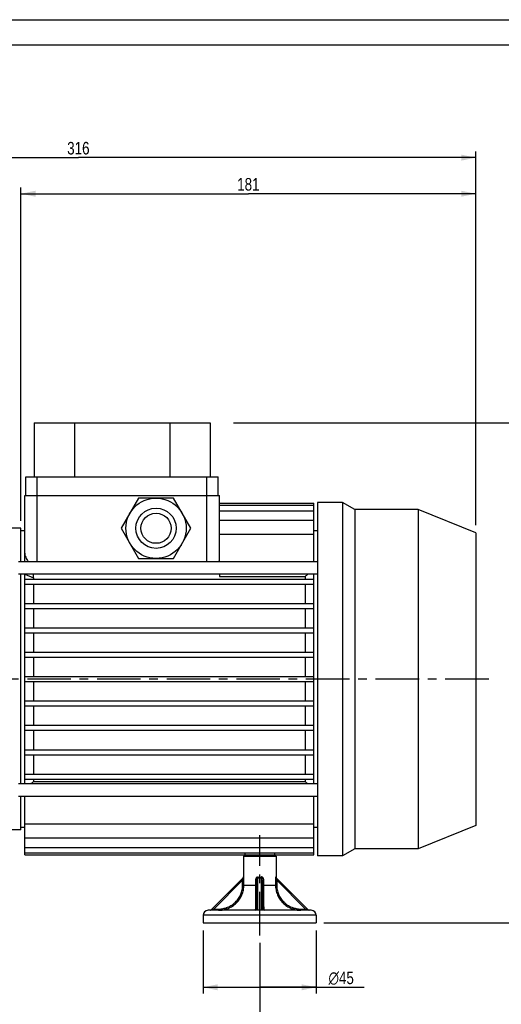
# Model space of a CAD drawing. Header units: millimetres. Extents: x 0 to 841, y 0 to 594.
# Tile 6 of 10: x 272 to 464, y 202 to 594. Entities that reach past the tile are written whole.
import ezdxf

# ---------------------------------------------------------------- set-up
doc = ezdxf.new("R2010")
doc.units = ezdxf.units.MM
doc.header["$LTSCALE"] = 46.2
doc.linetypes.add('CENTER', pattern=[0.6, 0.375, -0.075, 0.075, -0.075])
doc.layers.get('0').update_dxf_attribs({"linetype": 'CONTINUOUS'})
for name, color, linetype in [('ASSI', 7, 'CONTINUOUS'), ('GEOM', 7, 'CONTINUOUS'), ('QUOTE', 7, 'CONTINUOUS')]:
    doc.layers.add(name, color=color, linetype=linetype)
doc.styles.get("Standard").update_dxf_attribs({"font": 'txt', "width": 0.8})
doc.styles.add('TEXTSTYLE_1', font='gdt', dxfattribs={"width": 0.8})
doc.dimstyles.new('DIMSTYLE_1', dxfattribs={"dimtxt": 5, "dimasz": 5.8, "dimexe": 1.25, "dimexo": 1.5, "dimtad": 1, "dimdec": 3, "dimdsep": 46, "dimtxsty": 'Standard', "dimblk": '_FILLED', "dimblk1": '_FILLED', "dimblk2": '_FILLED', "dimcen": 0.09, "dimadec": 3, "dimazin": 2, "dimtp": 0.3, "dimtm": 0.3, "dimtfac": 1, "dimtdec": 3, "dimtofl": 0, "dimtmove": 0, "dimatfit": 3, "dimldrblk": '_FILLED', "dimfxl": 1, "dimtolj": 1, "dimarcsym": 0})
doc.dimstyles.new('DIMSTYLE_2', dxfattribs={"dimtxt": 5, "dimasz": 5.8, "dimexe": 1.25, "dimexo": 1.5, "dimtad": 1, "dimdec": 3, "dimdsep": 46, "dimtxsty": 'Standard', "dimblk": '_FILLED', "dimblk1": '_FILLED', "dimblk2": '_FILLED', "dimcen": 0.09, "dimadec": 3, "dimazin": 2, "dimtp": 0.5, "dimtm": 0.5, "dimtfac": 1, "dimtdec": 3, "dimtofl": 0, "dimtmove": 0, "dimatfit": 3, "dimldrblk": '_FILLED', "dimfxl": 1, "dimtolj": 1, "dimarcsym": 0})
doc.dimstyles.new('DIMSTYLE_3', dxfattribs={"dimtxt": 5, "dimasz": 5.8, "dimexe": 1.25, "dimexo": 1.5, "dimtad": 1, "dimdec": 0, "dimdsep": 46, "dimtxsty": 'Standard', "dimblk": '_FILLED', "dimblk1": '_FILLED', "dimblk2": '_FILLED', "dimcen": 0.09, "dimadec": 0, "dimazin": 2, "dimtp": 0.5, "dimtm": 0.5, "dimtfac": 1, "dimtdec": 0, "dimtofl": 0, "dimtmove": 0, "dimatfit": 3, "dimldrblk": '_FILLED', "dimfxl": 1, "dimtolj": 1, "dimarcsym": 0})

# ---------------------------------------------------------------- blocks, each defined once
blk = doc.blocks.new('_FILLED')
at = {"color": 0, "linetype": 'ByBlock'}
blk.add_solid([(0, 0), (-1, 0.207), (-1, -0.207)], dxfattribs=at)
blk = doc.blocks.new('*D4')
at = {"layer": 'QUOTE', "color": 2, "linetype": 'Continuous'}
for p, q in [((137.55, 373.76), (137.55, 541.62)), ((453.85, 392.88), (453.85, 541.62)), ((137.55, 539.12), (295.7, 539.12)), ((453.85, 539.12), (295.7, 539.12))]:
    blk.add_line(p, q, dxfattribs=at)
at = {"layer": 'QUOTE', "color": 2, "linetype": 'Continuous', "xscale": 5.8, "yscale": 5.8, "zscale": 5.8, "rotation": 180}
blk.add_blockref('_FILLED', (137.55, 539.12), dxfattribs=at)
at = {"layer": 'QUOTE', "color": 2, "linetype": 'Continuous', "xscale": 5.8, "yscale": 5.8, "zscale": 5.8}
blk.add_blockref('_FILLED', (453.85, 539.12), dxfattribs=at)
at = {"layer": 'QUOTE', "color": 2, "linetype": 'Continuous', "insert": (295.7, 545.37), "char_height": 5, "width": 15.5357, "attachment_point": 2, "line_spacing_factor": 0.9}
blk.add_mtext('316', dxfattribs=at)
blk = doc.blocks.new('*D12')
at = {"layer": 'QUOTE', "color": 2, "linetype": 'Continuous'}
for p, q in [((180.55, 382.4), (180.55, 164.17)), ((367.85, 226.67), (367.85, 164.17)), ((180.55, 166.67), (274.2, 166.67)), ((367.85, 166.67), (274.2, 166.67))]:
    blk.add_line(p, q, dxfattribs=at)
at = {"layer": 'QUOTE', "color": 2, "linetype": 'Continuous', "xscale": 5.8, "yscale": 5.8, "zscale": 5.8, "rotation": 180}
blk.add_blockref('_FILLED', (180.55, 166.67), dxfattribs=at)
at = {"layer": 'QUOTE', "color": 2, "linetype": 'Continuous', "xscale": 5.8, "yscale": 5.8, "zscale": 5.8}
blk.add_blockref('_FILLED', (367.85, 166.67), dxfattribs=at)
at = {"layer": 'QUOTE', "color": 2, "linetype": 'Continuous', "insert": (274.2, 172.92), "char_height": 5, "width": 25.7143, "attachment_point": 2, "line_spacing_factor": 0.9}
blk.add_mtext('187.3', dxfattribs=at)
blk = doc.blocks.new('*D15')
at = {"layer": 'QUOTE', "color": 2, "linetype": 'Continuous'}
for p, q in [((357.41, 433.67), (493.01, 433.67)), ((490.51, 433.67), (490.51, 334.17)), ((490.51, 234.67), (490.51, 334.17)), ((393.35, 234.67), (493.01, 234.67))]:
    blk.add_line(p, q, dxfattribs=at)
at = {"layer": 'QUOTE', "color": 2, "linetype": 'Continuous', "xscale": 5.8, "yscale": 5.8, "zscale": 5.8}
for p, rotation in [((490.51, 433.67), 90), ((490.51, 234.67), 270)]:
    blk.add_blockref('_FILLED', p, dxfattribs=dict(at, rotation=rotation))
at = {"layer": 'QUOTE', "color": 2, "linetype": 'Continuous', "insert": (484.26, 334.17), "char_height": 5, "width": 16.0714, "attachment_point": 2, "rotation": 90, "line_spacing_factor": 0.9}
blk.add_mtext('199', dxfattribs=at)
blk = doc.blocks.new('*D16')
at = {"layer": 'QUOTE', "color": 2, "linetype": 'Continuous'}
for p, q in [((345.35, 231.67), (345.35, 206.54)), ((390.35, 231.67), (390.35, 206.54)), ((345.35, 209.04), (367.85, 209.04)), ((390.35, 209.04), (367.85, 209.04)), ((367.85, 209.04), (409.41, 209.04))]:
    blk.add_line(p, q, dxfattribs=at)
at = {"layer": 'QUOTE', "color": 2, "linetype": 'Continuous', "xscale": 5.8, "yscale": 5.8, "zscale": 5.8, "rotation": 180}
blk.add_blockref('_FILLED', (345.35, 209.04), dxfattribs=at)
at = {"layer": 'QUOTE', "color": 2, "linetype": 'Continuous', "xscale": 5.8, "yscale": 5.8, "zscale": 5.8}
blk.add_blockref('_FILLED', (390.35, 209.04), dxfattribs=at)
at = {"layer": 'QUOTE', "color": 2, "linetype": 'Continuous', "insert": (395.24, 215.29), "char_height": 5, "width": 21.25, "attachment_point": 1, "line_spacing_factor": 0.9, "style": 'TEXTSTYLE_1'}
blk.add_mtext('{\\Fgdt;n}\\Ftxt;45', dxfattribs=at)
blk = doc.blocks.new('*D17')
at = {"layer": 'QUOTE', "color": 2, "linetype": 'Continuous'}
for p, q in [((272.85, 394.67), (272.85, 527.26)), ((453.85, 392.88), (453.85, 527.26)), ((272.85, 524.76), (363.35, 524.76)), ((453.85, 524.76), (363.35, 524.76))]:
    blk.add_line(p, q, dxfattribs=at)
at = {"layer": 'QUOTE', "color": 2, "linetype": 'Continuous', "xscale": 5.8, "yscale": 5.8, "zscale": 5.8, "rotation": 180}
blk.add_blockref('_FILLED', (272.85, 524.76), dxfattribs=at)
at = {"layer": 'QUOTE', "color": 2, "linetype": 'Continuous', "xscale": 5.8, "yscale": 5.8, "zscale": 5.8}
blk.add_blockref('_FILLED', (453.85, 524.76), dxfattribs=at)
at = {"layer": 'QUOTE', "color": 2, "linetype": 'Continuous', "insert": (363.35, 531.01), "char_height": 5, "width": 14.4643, "attachment_point": 2, "line_spacing_factor": 0.9}
blk.add_mtext('181', dxfattribs=at)

msp = doc.modelspace()

# ---------------------------------------------------------------- linework, layer by layer
at = {"color": 7, "linetype": 'Continuous'}
for p, q in [((0, 594), (840, 594)), ((10, 584), (830, 584))]:
    msp.add_line(p, q, dxfattribs=at)
at = {"layer": 'ASSI', "color": 7, "linetype": 'Continuous'}
for p, q in [((274.8521, 404.6747), (274.8521, 412.1747)), ((274.8521, 412.1747), (351.3521, 412.1747)), ((351.3521, 404.6747), (351.3521, 412.1747)), ((400.8521, 401.9747), (390.8521, 401.9747)), ((390.8521, 401.9747), (390.8521, 261.3747)), ((405.7018, 399.1747), (400.8521, 401.9747)), ((400.8521, 401.9747), (400.8521, 261.3747)), ((430.8521, 399.1747), (405.7018, 399.1747)), ((405.7018, 399.1747), (405.7018, 264.1747)), ((453.8521, 389.8821), (430.8521, 399.1747)), ((430.8521, 399.1747), (430.8521, 264.1747)), ((453.8521, 389.8821), (453.8521, 273.4673)), ((390.8521, 378.3689), (271.8521, 378.3689)), ((390.8521, 373.3689), (271.8521, 373.3689)), ((390.8521, 289.9806), (271.8521, 289.9806)), ((390.8521, 284.9806), (271.8521, 284.9806)), ((453.8521, 273.4673), (430.8521, 264.1747)), ((361.936, 262.4973), (361.936, 261.6747)), ((373.7682, 262.4973), (373.7682, 261.6747)), ((405.7018, 264.1747), (400.8521, 261.3747)), ((430.8521, 264.1747), (405.7018, 264.1747)), ((274.3521, 261.6747), (389.3521, 261.6747)), ((361.3521, 261.1747), (374.3521, 261.1747)), ((400.8521, 261.3747), (390.8521, 261.3747)), ((345.3521, 234.6747), (390.3521, 234.6747))]:
    msp.add_line(p, q, dxfattribs=at)
at = {"layer": 'ASSI', "color": 9, "linetype": 'Continuous'}
for p, q in [((279.3521, 404.6747), (279.3521, 412.1747)), ((346.8521, 404.6747), (346.8521, 412.1747))]:
    msp.add_line(p, q, dxfattribs=at)
at = {"layer": 'ASSI', "color": 2, "linetype": 'CENTER'}
for p, q in [((459.0456, 331.6747), (131.5521, 331.6747)), ((367.8521, 229.6747), (367.8521, 269.6222))]:
    msp.add_line(p, q, dxfattribs=at)
at = {"layer": 'GEOM', "color": 7, "linetype": 'Continuous'}
for p, q in [((278.1021, 433.6747), (278.1021, 412.1747)), ((278.1021, 433.6747), (348.1021, 433.6747)), ((294.1021, 433.6747), (294.1021, 412.1747)), ((332.1021, 433.6747), (332.1021, 412.1747)), ((348.1021, 433.6747), (348.1021, 412.1747)), ((274.3521, 378.3689), (274.3521, 404.6747)), ((274.3521, 404.6747), (351.8521, 404.6747)), ((319.6739, 403.6747), (312.7457, 391.6747)), ((333.5303, 403.6747), (319.6739, 403.6747)), ((340.4585, 391.6747), (333.5303, 403.6747)), ((351.8521, 378.3689), (351.8521, 404.6747)), ((351.8521, 401.6747), (389.3521, 401.6747)), ((351.8521, 400.8521), (389.3521, 400.8521)), ((389.3521, 378.3689), (389.3521, 401.6747)), ((351.8521, 398.6362), (389.3521, 398.6362)), ((351.8521, 394.8727), (389.3521, 394.8727)), ((272.8521, 391.6747), (268.0807, 391.6747)), ((272.8521, 378.3689), (272.8521, 391.6747)), ((274.3521, 390.6747), (272.8521, 390.6747)), ((312.7457, 391.6747), (319.6739, 379.6747)), ((333.5303, 379.6747), (340.4585, 391.6747)), ((351.8521, 389.2591), (389.3521, 389.2591)), ((390.8521, 390.6747), (389.3521, 390.6747)), ((319.6739, 379.6747), (333.5303, 379.6747)), ((272.8521, 289.9806), (272.8521, 373.3689)), ((274.3521, 289.9806), (274.3521, 373.394)), ((274.4136, 373.3689), (277.8162, 371.9798)), ((351.8521, 373.3689), (351.8521, 372.4786)), ((351.8521, 372.4786), (385.888, 372.4786)), ((385.888, 372.4786), (385.888, 371.4747)), ((389.3521, 289.9806), (389.3521, 373.3689)), ((274.3521, 371.4747), (389.3521, 371.4747)), ((274.3521, 369.4747), (389.3521, 369.4747)), ((277.8086, 371.9798), (277.8162, 371.4747)), ((277.8162, 369.4747), (277.8162, 361.7747)), ((385.888, 369.4747), (385.888, 361.7747)), ((274.3521, 361.7747), (389.3521, 361.7747)), ((274.3521, 359.7747), (389.3521, 359.7747)), ((277.8162, 359.7747), (277.8162, 352.0747)), ((385.888, 359.7747), (385.888, 352.0747)), ((274.3521, 352.0747), (389.3521, 352.0747)), ((274.3521, 350.0747), (389.3521, 350.0747)), ((277.8162, 350.0747), (277.8162, 342.3747)), ((385.888, 350.0747), (385.888, 342.3747)), ((274.3521, 342.3747), (389.3521, 342.3747)), ((274.3521, 340.3747), (389.3521, 340.3747)), ((277.8162, 340.3747), (277.8162, 332.6747)), ((385.888, 340.3747), (385.888, 332.6747)), ((274.3521, 332.6747), (389.3521, 332.6747)), ((274.3521, 330.6747), (389.3521, 330.6747)), ((277.8162, 330.6747), (277.8162, 322.9747)), ((385.888, 330.6747), (385.888, 322.9747)), ((274.3521, 322.9747), (389.3521, 322.9747)), ((274.3521, 320.9747), (389.3521, 320.9747)), ((277.8162, 320.9747), (277.8162, 313.2747)), ((385.888, 320.9747), (385.888, 313.2747)), ((274.3521, 313.2747), (389.3521, 313.2747)), ((274.3521, 311.2747), (389.3521, 311.2747)), ((277.8162, 311.2747), (277.8162, 303.5747)), ((385.888, 311.2747), (385.888, 303.5747)), ((274.3521, 303.5747), (389.3521, 303.5747)), ((274.3521, 301.5747), (389.3521, 301.5747)), ((277.8162, 301.5747), (277.8162, 293.8747)), ((385.888, 301.5747), (385.888, 293.8747)), ((274.3521, 293.8747), (389.3521, 293.8747)), ((274.3521, 291.8747), (389.3521, 291.8747)), ((277.8162, 291.8747), (277.8162, 290.8708)), ((277.8162, 290.8708), (385.888, 290.8708)), ((385.888, 291.8747), (385.888, 290.8708)), ((272.8521, 271.6747), (272.8521, 284.9806)), ((274.3521, 261.6747), (274.3521, 284.9806)), ((389.3521, 261.6747), (389.3521, 284.9806)), ((272.8521, 271.6747), (268.0807, 271.6747)), ((274.3521, 272.6747), (272.8521, 272.6747)), ((274.3521, 274.0904), (389.3521, 274.0904)), ((390.8521, 272.6747), (389.3521, 272.6747)), ((274.3521, 268.4767), (389.3521, 268.4767)), ((274.3521, 264.7132), (389.3521, 264.7132)), ((274.3521, 262.4973), (389.3521, 262.4973)), ((361.3521, 261.1747), (361.3521, 252.8818)), ((374.3521, 261.1747), (374.3521, 252.8818)), ((348.4985, 239.8212), (361.2456, 252.5682)), ((366.6021, 251.6899), (366.6021, 240.1747)), ((369.1021, 240.1747), (369.1021, 251.6899)), ((374.4583, 252.5686), (387.2057, 239.8212)), ((388.3521, 239.6747), (347.3521, 239.6747)), ((348.1535, 239.6748), (348.145, 239.6747)), ((387.5592, 239.6747), (387.5514, 239.6748)), ((345.3521, 237.6747), (345.3521, 234.6747)), ((390.3521, 237.6747), (390.3521, 234.6747))]:
    msp.add_line(p, q, dxfattribs=at)
at = {"layer": 'GEOM', "color": 9, "linetype": 'Continuous'}
for p, q in [((279.3521, 378.3689), (279.3521, 404.6747)), ((346.8521, 378.3689), (346.8521, 404.6747)), ((349.5592, 240.1747), (361.0744, 251.6899)), ((361.0744, 251.6899), (361.5585, 251.6899)), ((361.0744, 249.6747), (361.0744, 251.6899)), ((361.5585, 249.6747), (361.5585, 251.6899)), ((366.2271, 251.6899), (366.6021, 251.6899)), ((366.2271, 251.6899), (366.2271, 249.6747)), ((367.1021, 239.6747), (367.1021, 252.5687)), ((368.6021, 239.6747), (368.6021, 252.5677)), ((369.1021, 251.6899), (369.4771, 251.6899)), ((369.4771, 249.6747), (369.4771, 251.6899)), ((374.1457, 251.6899), (374.6298, 251.6899)), ((374.1457, 251.6899), (374.1457, 249.6747)), ((374.3521, 252.8818), (374.3147, 252.9221)), ((374.6298, 251.6899), (386.145, 240.1747)), ((374.6298, 251.6899), (374.6298, 249.6747)), ((361.0744, 249.6747), (366.6021, 249.6747)), ((369.1021, 249.6747), (374.6298, 249.6747)), ((349.5592, 240.1747), (348.4985, 239.8212)), ((348.584, 239.8497), (348.5354, 239.8335)), ((348.6961, 239.887), (348.6537, 239.873)), ((349.3724, 240.1122), (349.2021, 240.0558)), ((349.5592, 240.1747), (351.4452, 240.1747)), ((349.5592, 239.6747), (349.5592, 240.1747)), ((351.4452, 239.6747), (351.4452, 240.1747)), ((367.1021, 239.8212), (368.6021, 239.8212)), ((384.259, 240.1747), (386.145, 240.1747)), ((384.259, 239.6747), (384.259, 240.1747)), ((387.2057, 239.8212), (386.145, 240.1747)), ((386.145, 240.1747), (386.145, 239.6747)), ((387.1966, 239.8241), (387.1847, 239.8282)), ((387.2057, 239.8212), (387.2036, 239.8218)), ((390.3521, 237.6747), (345.3521, 237.6747))]:
    msp.add_line(p, q, dxfattribs=at)
msp.add_lwpolyline([(348.5354, 239.8335), (348.5188, 239.8279), (348.5071, 239.8239), (348.5004, 239.8216), (348.4985, 239.8212)], dxfattribs=at)
at = {"layer": 'GEOM', "color": 7, "linetype": 'Continuous'}
for radius in [12, 6]:
    msp.add_circle((326.6021, 391.6747), radius, dxfattribs=at)
at = {"layer": 'GEOM', "color": 9, "linetype": 'Continuous'}
msp.add_circle((326.6021, 391.6747), 8, dxfattribs=at)
at = {"layer": 'GEOM', "color": 7, "linetype": 'Continuous'}
for centre, radius, start, end in [((561.704, 154.474), 280.0666, 128.594372, 128.885416), ((102.0002, 508.8755), 280.0666, 308.594372, 308.885416), ((561.704, 508.8755), 280.0666, 231.114584, 231.405628), ((360.8521, 252.8818), 0.5, 319.999844, 359.999885), ((374.8521, 252.8818), 0.5, 180.000115, 220.000156), ((347.3521, 237.6747), 2, 90, 180), ((348.145, 240.1747), 0.5, 270.984913, 314.999998), ((366.1021, 240.1747), 0.5, 270.000003, 360), ((369.6021, 240.1747), 0.5, 180, 270), ((387.5592, 240.1747), 0.5, 225.000002, 269.097818), ((388.3521, 237.6747), 2, 0, 90)]:
    msp.add_arc(centre, radius, start, end, dxfattribs=at)
at = {"layer": 'GEOM', "color": 9, "linetype": 'Continuous'}
for centre, radius, start, end in [((367.8556, 259.5322), 7.0041, 263.823853, 269.971563), ((367.8555, 258.9134), 6.0318, 263.353347, 269.968538), ((367.8561, 258.9753), 6.0937, 269.962632, 276.584988), ((367.8583, 259.5242), 6.9962, 269.950182, 276.103377)]:
    msp.add_arc(centre, radius, start, end, dxfattribs=at)
at = {"layer": 'GEOM', "color": 7, "linetype": 'Continuous'}
for points, knots in [([(274.3521, 381.7191), (274.3521, 381.4708), (274.449, 380.932), (274.8764, 379.7838), (275.3746, 378.9361), (275.7554, 378.3689)], [0, 0, 0, 0, 0.20293682, 0.44152567, 1, 1, 1, 1]), ([(351.6401, 378.3688), (351.6746, 378.4489), (351.793, 378.7614), (351.8521, 379.0979), (351.8521, 379.3448)], [0, 0, 0, 0, 0.26108312, 1, 1, 1, 1]), ([(277.8086, 371.9798), (277.8086, 372.0971), (277.8062, 372.5602), (277.795, 373.0233), (277.7975, 373.369)], [0, 0, 0, 0, 0.25338412, 1, 1, 1, 1])]:
    msp.add_open_spline(points, degree=3, knots=knots, dxfattribs=at)
at = {"layer": 'GEOM', "color": 9, "linetype": 'Continuous'}
for points, knots in [([(361.2697, 252.4828), (361.2652, 252.423), (361.2436, 252.2957), (361.182, 252.0301), (361.1199, 251.8264), (361.0744, 251.6899)], [0, 0, 0, 0, 0.21996857, 0.47226788, 1, 1, 1, 1]), ([(361.3895, 252.9221), (361.3903, 252.8571), (361.3658, 252.7257), (361.2918, 252.6144), (361.246, 252.5686)], [0, 0, 0, 0, 0.50079242, 1, 1, 1, 1]), ([(361.246, 252.5686), (361.2494, 252.572), (361.2616, 252.5793), (361.2713, 252.5537), (361.2716, 252.5251), (361.2709, 252.4981), (361.2697, 252.4828)], [0, 0, 0, 0, 0.13383338, 0.28328612, 0.5788392, 1, 1, 1, 1]), ([(361.3899, 252.922), (361.3844, 252.9161), (361.3751, 252.906), (361.3628, 252.8939), (361.3564, 252.8859), (361.3526, 252.8829), (361.3521, 252.8818)], [0, 0, 0, 0, 0.43568171, 0.74708484, 0.93608511, 1, 1, 1, 1]), ([(361.5585, 251.6899), (361.5585, 251.7626), (361.5566, 251.9071), (361.5477, 252.1211), (361.5325, 252.3275), (361.5141, 252.4918), (361.496, 252.614), (361.4816, 252.6956), (361.4663, 252.7679), (361.4506, 252.8287), (361.435, 252.8756), (361.4218, 252.9055), (361.4107, 252.9203), (361.4035, 252.9261), (361.3955, 252.9268), (361.3915, 252.9238), (361.3899, 252.922)], [0, 0, 0, 0, 0.17161511, 0.34125695, 0.50567487, 0.66023287, 0.73156242, 0.79733125, 0.85603912, 0.90592668, 0.94535613, 0.97304868, 0.98236318, 0.98905525, 0.99424618, 1, 1, 1, 1]), ([(367.1573, 252.9222), (367.0855, 252.9305), (366.9381, 252.9244), (366.6653, 252.8178), (366.4088, 252.5407), (366.2566, 252.1277), (366.2271, 251.8357), (366.2271, 251.6899)], [0, 0, 0, 0, 0.12499473, 0.24963151, 0.49758019, 0.74814337, 1, 1, 1, 1]), ([(366.6021, 251.6899), (366.6021, 251.7824), (366.6134, 251.969), (366.665, 252.1995), (366.744, 252.3732), (366.8305, 252.4904), (366.9541, 252.5735), (367.0556, 252.5786), (367.1021, 252.5686)], [0, 0, 0, 0, 0.24460582, 0.49300128, 0.61921819, 0.74667024, 0.87423312, 1, 1, 1, 1]), ([(367.1021, 252.5686), (367.1075, 252.5937), (367.1301, 252.7108), (367.1458, 252.8291), (367.1557, 252.9221)], [0, 0, 0, 0, 0.21525204, 1, 1, 1, 1]), ([(368.5485, 252.9221), (368.552, 252.8895), (368.566, 252.7712), (368.5839, 252.6531), (368.6021, 252.5686)], [0, 0, 0, 0, 0.27491957, 1, 1, 1, 1]), ([(369.4771, 251.6899), (369.4771, 251.8349), (369.4479, 252.1256), (369.2974, 252.5369), (369.0436, 252.8138), (368.7733, 252.9229), (368.6265, 252.9301), (368.5549, 252.9218)], [0, 0, 0, 0, 0.25175509, 0.50232192, 0.75031743, 0.87502118, 1, 1, 1, 1]), ([(368.6021, 252.5686), (368.6486, 252.5786), (368.7501, 252.5735), (368.8737, 252.4904), (368.9602, 252.3732), (369.0392, 252.1995), (369.0908, 251.969), (369.1021, 251.7824), (369.1021, 251.6899)], [0, 0, 0, 0, 0.1257728, 0.2533363, 0.38078671, 0.50700297, 0.75539609, 1, 1, 1, 1]), ([(374.3147, 252.9221), (374.3117, 252.9254), (374.3029, 252.9283), (374.2939, 252.9207), (374.2828, 252.9063), (374.2695, 252.8765), (374.2539, 252.8299), (374.2382, 252.7693), (374.2229, 252.6972), (374.2084, 252.6155), (374.1903, 252.4932), (374.1719, 252.3287), (374.1565, 252.122), (374.1476, 251.9076), (374.1457, 251.7627), (374.1457, 251.6899)], [0, 0, 0, 0, 0.01040977, 0.01703087, 0.02625977, 0.05367702, 0.09289008, 0.14267767, 0.20129535, 0.26707997, 0.33849423, 0.4932465, 0.65795781, 0.8279575, 1, 1, 1, 1]), ([(374.4583, 252.5686), (374.4124, 252.6144), (374.3384, 252.7257), (374.3139, 252.8571), (374.3147, 252.9221)], [0, 0, 0, 0, 0.49920762, 1, 1, 1, 1]), ([(374.6298, 251.6899), (374.6145, 251.7358), (374.5848, 251.8278), (374.5434, 251.9661), (374.506, 252.1036), (374.4787, 252.217), (374.4603, 252.3057), (374.4488, 252.3689), (374.4399, 252.4284), (374.4339, 252.4811), (374.4326, 252.5261), (374.433, 252.5544), (374.4428, 252.5793), (374.4548, 252.572), (374.4583, 252.5686)], [0, 0, 0, 0, 0.15669545, 0.31276632, 0.46705217, 0.61758472, 0.69021564, 0.76007151, 0.8255118, 0.88440401, 0.93308062, 0.96713804, 0.98435031, 1, 1, 1, 1]), ([(351.4452, 240.1747), (352.0695, 240.1747), (353.3216, 240.2972), (355.1262, 240.84), (356.7932, 241.7202), (358.26, 242.9041), (359.4718, 244.348), (360.3807, 245.9999), (360.9462, 247.7982), (361.0744, 249.0505), (361.0744, 249.6747)], [0, 0, 0, 0, 0.12498968, 0.24999358, 0.37500486, 0.50001561, 0.62502468, 0.7500301, 0.87502406, 1, 1, 1, 1]), ([(351.4452, 239.6747), (352.1018, 239.6747), (353.4187, 239.8036), (355.3164, 240.3749), (357.0692, 241.3015), (358.6104, 242.5484), (359.8822, 244.0692), (360.8342, 245.8087), (361.4249, 247.7011), (361.5585, 249.0182), (361.5585, 249.6747)], [0, 0, 0, 0, 0.12499159, 0.24999601, 0.37500603, 0.50001369, 0.62501874, 0.75002162, 0.87501748, 1, 1, 1, 1]), ([(366.2271, 249.6747), (366.2271, 249.0283), (366.2234, 247.7612), (366.2086, 245.9224), (366.1887, 244.2286), (366.1706, 242.9368), (366.1564, 242.0221), (366.1469, 241.4399), (366.138, 240.9351), (366.1299, 240.5121), (366.1234, 240.2128), (366.1183, 240.0172), (366.1151, 239.9042), (366.1118, 239.8143), (366.1094, 239.7473), (366.106, 239.7041), (366.1051, 239.6826), (366.103, 239.6762)], [0, 0, 0, 0, 0.19391719, 0.38016338, 0.55165771, 0.70211362, 0.76772918, 0.82612864, 0.87677978, 0.91921464, 0.9530345, 0.96660978, 0.9779167, 0.98692776, 0.99362088, 0.99798019, 1, 1, 1, 1]), ([(369.5965, 239.7252), (369.5895, 239.8419), (369.582, 240.183), (369.567, 240.8478), (369.5512, 241.8087), (369.532, 243.0338), (369.5123, 244.4834), (369.4869, 246.7222), (369.4771, 248.4727), (369.4771, 249.6747)], [0, 0, 0, 0, 0.03524353, 0.10284947, 0.20050368, 0.32497655, 0.47225144, 0.63759242, 1, 1, 1, 1]), ([(374.1457, 249.6747), (374.1457, 249.0181), (374.2793, 247.7011), (374.87, 245.8088), (375.8219, 244.0693), (377.0936, 242.5485), (378.6348, 241.3017), (380.3875, 240.375), (382.2853, 239.8036), (383.6023, 239.6747), (384.259, 239.6747)], [0, 0, 0, 0, 0.12498326, 0.2499761, 0.37497435, 0.49997476, 0.62497652, 0.74998042, 0.87498317, 1, 1, 1, 1]), ([(374.6298, 249.6747), (374.6298, 249.0505), (374.758, 247.7982), (375.3235, 246), (376.2323, 244.3481), (377.4441, 242.9043), (378.9108, 241.7204), (380.5777, 240.8402), (382.3823, 240.2972), (383.6346, 240.1747), (384.259, 240.1747)], [0, 0, 0, 0, 0.12497676, 0.24996771, 0.37496849, 0.49997292, 0.62497777, 0.74998294, 0.87498515, 1, 1, 1, 1]), ([(367.1021, 239.8212), (367.0113, 239.8212), (366.8615, 239.8491), (366.6995, 239.9523), (366.6192, 240.0621), (366.6021, 240.1394), (366.6021, 240.1747)], [0, 0, 0, 0, 0.4061723, 0.65756151, 0.84198163, 1, 1, 1, 1]), ([(369.1021, 240.1747), (369.1021, 240.1394), (369.085, 240.0621), (369.0047, 239.9523), (368.8427, 239.8491), (368.6929, 239.8212), (368.6021, 239.8212)], [0, 0, 0, 0, 0.15802075, 0.34244367, 0.59383988, 1, 1, 1, 1]), ([(369.6021, 239.6747), (369.601, 239.6747), (369.6006, 239.6811), (369.5988, 239.6887), (369.5978, 239.7056), (369.5969, 239.7178), (369.5965, 239.7252)], [0, 0, 0, 0, 0.06742019, 0.25522588, 0.56599539, 1, 1, 1, 1])]:
    msp.add_open_spline(points, degree=3, knots=knots, dxfattribs=at)

# ---------------------------------------------------------------- dimensions: what is measured, and where the dimension line sits
at = {"layer": 'QUOTE', "color": 2, "linetype": 'Continuous'}
for base, p1, p2, angle, dimstyle, picture, middle in [((137.5521, 539.1176), (453.8521, 391.3821), (137.5521, 372.2622), 180, 'DIMSTYLE_3', '*D4', (294.9878, 539.1176)), ((272.8521, 524.764), (453.8521, 391.3821), (272.8521, 393.1747), 180, 'DIMSTYLE_2', '*D17', (362.6378, 524.764)), ((490.5052, 433.6747), (391.8521, 234.6747), (355.9113, 433.6747), 90, 'DIMSTYLE_2', '*D15', (490.5052, 333.4604)), ((180.5521, 166.666), (367.8521, 228.1747), (180.5521, 383.8994), 180, 'DIMSTYLE_2', '*D12', (273.4878, 166.666))]:
    dim = msp.add_linear_dim(base=base, p1=p1, p2=p2, angle=angle, dimstyle=dimstyle, dxfattribs=at)
    dim.commit()
    dim.dimension.update_dxf_attribs({"geometry": picture, "text_midpoint": middle, "dimtype": 160})
dim = msp.add_linear_dim(base=(390.3521, 209.0399), p1=(345.3521, 233.1747), p2=(390.3521, 233.1747), text='%%c<>', dimstyle='DIMSTYLE_1', dxfattribs=at)
dim.commit()
dim.dimension.update_dxf_attribs({"geometry": '*D16', "text_midpoint": (402.3248, 209.0399), "dimtype": 160})

doc.saveas('drawing.dxf')
